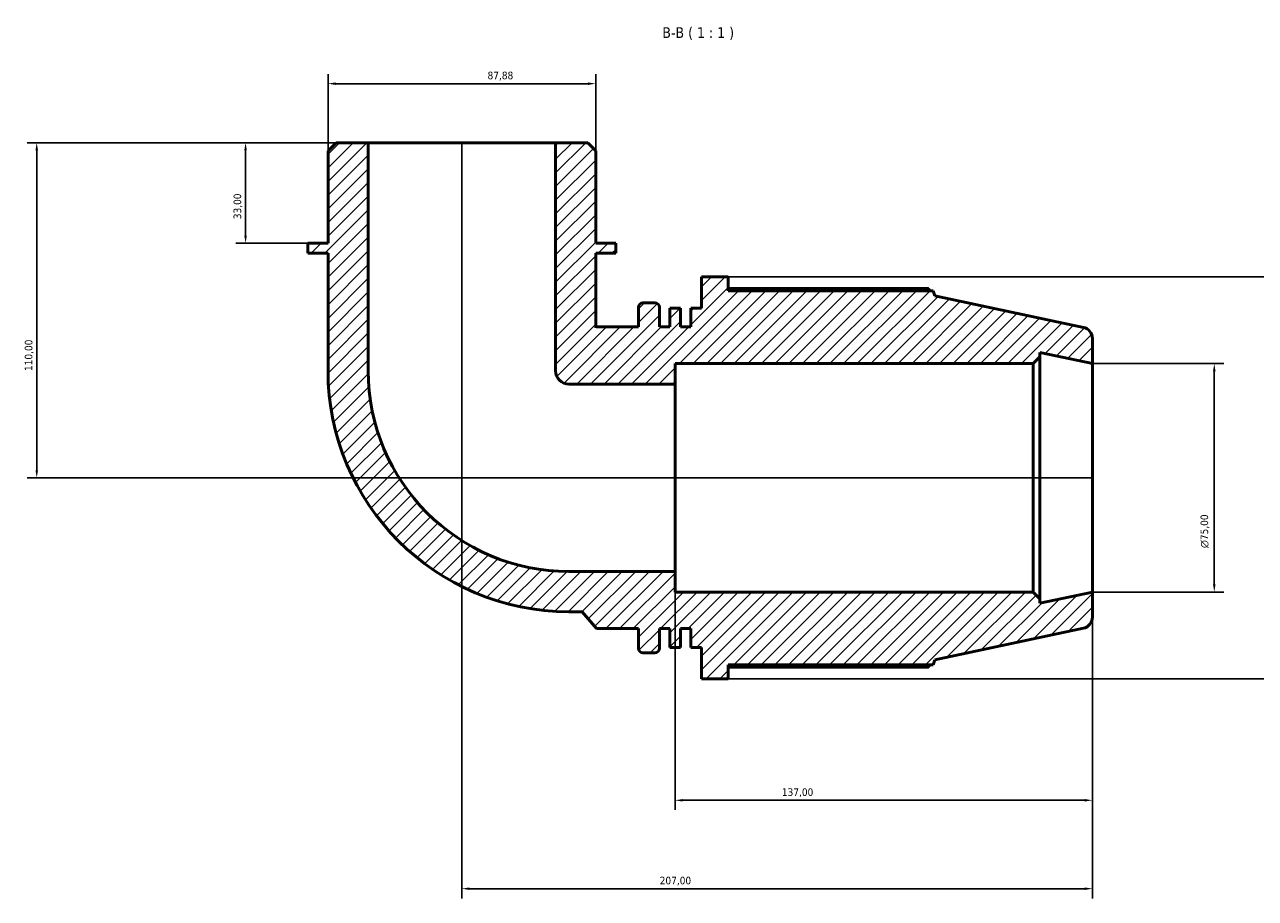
# Model space of a CAD drawing. Header units: millimetres. Extents: x 0 to 1031, y -246 to 1112.
# Tile 5 of 7: x 252 to 656, y 826 to 1112. Entities that reach past the tile are written whole.
import ezdxf

# ---------------------------------------------------------------- set-up
doc = ezdxf.new("R2010")
doc.units = ezdxf.units.MM
for name, color, linetype, lineweight in [('Dimension (ISO)', 7, 'Continuous', 25), ('Hatch (ISO)', 7, 'Continuous', 18), ('Symbol (ISO)', 7, 'Continuous', 25), ('Visible (ISO)', 7, 'Continuous', 50)]:
    doc.layers.add(name, color=color, linetype=linetype, lineweight=lineweight)
doc.styles.add('Label Text (ISO)', font='tahoma.ttf')
doc.styles.add('Note Text (ISO)', font='tahoma.ttf')
doc.dimstyles.new('Default (ISO)', dxfattribs={"dimtxt": 2.5, "dimasz": 2.5, "dimexe": 3.175, "dimexo": 0, "dimgap": 0.762, "dimtad": 1, "dimrnd": 1e-08, "dimzin": 0, "dimtxsty": 'Note Text (ISO)', "dimcen": 0.09, "dimdle": 10, "dimclrd": 256, "dimclre": 256, "dimclrt": 232, "dimazin": 0, "dimtfac": 1.40208, "dimtmove": 0, "dimatfit": 3, "dimfxl": 1, "dimtolj": 1, "dimtzin": 0, "dimlwd": -1, "dimlwe": -1, "dimarcsym": 0})

# ---------------------------------------------------------------- blocks, each defined once
blk = doc.blocks.new('*D7')
at = {"layer": 'Defpoints', "color": 0, "transparency": 16777216}
for p in [(364.53, 1073.55), (324.29, 1040.55), (344.76, 1040.55)]:
    blk.add_point(p, dxfattribs=at)
at = {"layer": 'Dimension (ISO)', "transparency": 16777216}
for p, q in [((364.53, 1073.55), (321.11, 1073.55)), ((324.29, 1071.05), (324.29, 1043.05)), ((344.76, 1040.55), (321.11, 1040.55))]:
    blk.add_line(p, q, dxfattribs=at)
for points in [[(323.87, 1071.05), (324.7, 1071.05), (324.29, 1073.55)], [(323.87, 1043.05), (324.7, 1043.05), (324.29, 1040.55)]]:
    blk.add_solid(points, dxfattribs=at)
at = {"layer": 'Dimension (ISO)', "color": 232, "true_color": 0xca0064, "transparency": 16777216, "insert": (320.35, 1048.43), "char_height": 2.5, "attachment_point": 1, "rotation": 90, "style": 'Note Text (ISO)'}
blk.add_mtext('\\A1;33,00', dxfattribs=at)
blk = doc.blocks.new('*D8')
at = {"layer": 'Defpoints', "color": 0, "transparency": 16777216}
for p in [(439.24, 1092.92), (351.35, 1070.92), (439.24, 1070.92)]:
    blk.add_point(p, dxfattribs=at)
at = {"layer": 'Dimension (ISO)', "transparency": 16777216}
for p, q in [((351.35, 1070.92), (351.35, 1096.09)), ((439.24, 1070.92), (439.24, 1096.09)), ((353.85, 1092.92), (436.74, 1092.92))]:
    blk.add_line(p, q, dxfattribs=at)
for points in [[(353.85, 1093.33), (353.85, 1092.5), (351.35, 1092.92)], [(436.74, 1093.33), (436.74, 1092.5), (439.24, 1092.92)]]:
    blk.add_solid(points, dxfattribs=at)
at = {"layer": 'Dimension (ISO)', "color": 232, "true_color": 0xca0064, "transparency": 16777216, "insert": (403.72, 1096.86), "char_height": 2.5, "attachment_point": 1, "style": 'Note Text (ISO)'}
blk.add_mtext('\\A1;87,88', dxfattribs=at)
blk = doc.blocks.new('*D9')
at = {"layer": 'Defpoints', "color": 0, "transparency": 16777216}
for p in [(602.29, 1001.05), (602.29, 926.05), (642.29, 926.05)]:
    blk.add_point(p, dxfattribs=at)
at = {"layer": 'Dimension (ISO)', "transparency": 16777216}
for p, q in [((602.29, 1001.05), (645.47, 1001.05)), ((642.29, 998.55), (642.29, 928.55)), ((602.29, 926.05), (645.47, 926.05))]:
    blk.add_line(p, q, dxfattribs=at)
for points in [[(641.88, 998.55), (642.71, 998.55), (642.29, 1001.05)], [(641.88, 928.55), (642.71, 928.55), (642.29, 926.05)]]:
    blk.add_solid(points, dxfattribs=at)
at = {"layer": 'Dimension (ISO)', "color": 232, "true_color": 0xca0064, "transparency": 16777216, "insert": (637.77, 940.5), "char_height": 2.5, "attachment_point": 1, "rotation": 90, "style": 'Note Text (ISO)'}
blk.add_mtext('\\A1;\\fAIGDT|b0|i0;\\H2.5000;\\ln\\fTahoma|b0|i0;\\H2.5000;75,00', dxfattribs=at)
blk = doc.blocks.new('*D10')
at = {"layer": 'Defpoints', "color": 0, "transparency": 16777216}
for p in [(482.75, 1029.55), (482.75, 897.55), (698.2, 897.55)]:
    blk.add_point(p, dxfattribs=at)
at = {"layer": 'Dimension (ISO)', "transparency": 16777216}
for p, q in [((482.75, 1029.55), (701.38, 1029.55)), ((698.2, 1027.05), (698.2, 900.05)), ((482.75, 897.55), (701.38, 897.55))]:
    blk.add_line(p, q, dxfattribs=at)
for points in [[(697.79, 1027.05), (698.62, 1027.05), (698.2, 1029.55)], [(697.79, 900.05), (698.62, 900.05), (698.2, 897.55)]]:
    blk.add_solid(points, dxfattribs=at)
at = {"layer": 'Dimension (ISO)', "color": 232, "true_color": 0xca0064, "transparency": 16777216, "insert": (694.27, 934.1), "char_height": 2.5, "attachment_point": 1, "rotation": 90, "style": 'Note Text (ISO)'}
blk.add_mtext('\\A1;132,00', dxfattribs=at)
blk = doc.blocks.new('*D11')
at = {"layer": 'Defpoints', "color": 0, "transparency": 16777216}
for p in [(465.29, 932.79), (602.29, 926.05), (465.29, 857.71)]:
    blk.add_point(p, dxfattribs=at)
at = {"layer": 'Dimension (ISO)', "transparency": 16777216}
for p, q in [((465.29, 932.79), (465.29, 854.53)), ((602.29, 926.05), (602.29, 854.53)), ((599.79, 857.71), (467.79, 857.71))]:
    blk.add_line(p, q, dxfattribs=at)
for points in [[(467.79, 858.12), (467.79, 857.29), (465.29, 857.71)], [(599.79, 858.12), (599.79, 857.29), (602.29, 857.71)]]:
    blk.add_solid(points, dxfattribs=at)
at = {"layer": 'Dimension (ISO)', "color": 232, "true_color": 0xca0064, "transparency": 16777216, "insert": (500.34, 861.64), "char_height": 2.5, "attachment_point": 1, "style": 'Note Text (ISO)'}
blk.add_mtext('\\A1;137,00', dxfattribs=at)
blk = doc.blocks.new('*D12')
at = {"layer": 'Defpoints', "color": 0, "transparency": 16777216}
for p in [(395.29, 1073.55), (602.29, 926.05), (395.29, 828.69)]:
    blk.add_point(p, dxfattribs=at)
at = {"layer": 'Dimension (ISO)', "transparency": 16777216}
for p, q in [((395.29, 1073.55), (395.29, 825.51)), ((602.29, 926.05), (602.29, 825.51)), ((599.79, 828.69), (397.79, 828.69))]:
    blk.add_line(p, q, dxfattribs=at)
for points in [[(397.79, 829.1), (397.79, 828.27), (395.29, 828.69)], [(599.79, 829.1), (599.79, 828.27), (602.29, 828.69)]]:
    blk.add_solid(points, dxfattribs=at)
at = {"layer": 'Dimension (ISO)', "color": 232, "true_color": 0xca0064, "transparency": 16777216, "insert": (460.24, 832.62), "char_height": 2.5, "attachment_point": 1, "style": 'Note Text (ISO)'}
blk.add_mtext('\\A1;207,00', dxfattribs=at)
blk = doc.blocks.new('*D14')
at = {"layer": 'Defpoints', "color": 0, "transparency": 16777216}
for p in [(364.53, 1073.55), (255.73, 963.55), (602.29, 963.55)]:
    blk.add_point(p, dxfattribs=at)
at = {"layer": 'Dimension (ISO)', "transparency": 16777216}
for p, q in [((364.53, 1073.55), (252.56, 1073.55)), ((255.73, 1071.05), (255.73, 966.05)), ((602.29, 963.55), (252.56, 963.55))]:
    blk.add_line(p, q, dxfattribs=at)
for points in [[(255.32, 1071.05), (256.15, 1071.05), (255.73, 1073.55)], [(255.32, 966.05), (256.15, 966.05), (255.73, 963.55)]]:
    blk.add_solid(points, dxfattribs=at)
at = {"layer": 'Dimension (ISO)', "color": 232, "true_color": 0xca0064, "transparency": 16777216, "insert": (251.8, 998.6), "char_height": 2.5, "attachment_point": 1, "rotation": 90, "style": 'Note Text (ISO)'}
blk.add_mtext('\\A1;110,00', dxfattribs=at)

msp = doc.modelspace()

# ---------------------------------------------------------------- hatches: boundary and pattern name
at = {"layer": 'Hatch (ISO)'}
h = msp.add_hatch(dxfattribs=at)
h.set_pattern_fill('ANSI31', color=256, scale=25.4, style=0)
h.set_pattern_definition([(45, (0, 0), (-2.245064, 2.245064), [])])
edge = h.paths.add_edge_path()
edge.add_line((439.236, 1070.918), (436.599, 1073.554))
edge.add_line((436.599, 1073.554), (426.053, 1073.554))
edge.add_line((426.053, 1073.554), (426.053, 998.708))
edge.add_ellipse((430.448, 998.708), major_axis=(-4.394, 0), ratio=1, start_angle=0, end_angle=90)
edge.add_line((430.448, 994.314), (465.294, 994.314))
edge.add_line((465.294, 994.314), (465.294, 1001.054))
edge.add_line((465.294, 1001.054), (582.794, 1001.054))
edge.add_line((582.794, 1001.054), (585.044, 1003.304))
edge.add_line((585.044, 1003.304), (585.044, 1004.721))
edge.add_line((585.044, 1004.721), (602.294, 1001.054))
edge.add_line((602.294, 1001.054), (602.294, 1009.268))
edge.add_ellipse((598.544, 1009.268), major_axis=(3.75, 0), ratio=1, start_angle=0, end_angle=78)
edge.add_line((599.324, 1012.936), (550.544, 1023.304))
edge.add_line((550.544, 1023.304), (550.014, 1024.934))
edge.add_line((550.014, 1024.934), (482.754, 1024.934))
edge.add_line((482.754, 1024.934), (482.754, 1029.554))
edge.add_line((482.754, 1029.554), (473.954, 1029.554))
edge.add_line((473.954, 1029.554), (473.954, 1019.252))
edge.add_line((473.954, 1019.252), (470.504, 1019.252))
edge.add_line((470.504, 1019.252), (470.504, 1013.054))
edge.add_line((470.504, 1013.054), (467.054, 1013.054))
edge.add_line((467.054, 1013.054), (467.054, 1019.252))
edge.add_line((467.054, 1019.252), (463.604, 1019.252))
edge.add_line((463.604, 1019.252), (463.604, 1013.054))
edge.add_line((463.604, 1013.054), (460.154, 1013.054))
edge.add_line((460.154, 1013.054), (460.154, 1019.474))
edge.add_ellipse((458.654, 1019.474), major_axis=(1.5, 0), ratio=1, start_angle=0, end_angle=90)
edge.add_line((458.654, 1020.974), (454.754, 1020.974))
edge.add_ellipse((454.754, 1019.474), major_axis=(0, 1.5), ratio=1, start_angle=0, end_angle=90)
edge.add_line((453.254, 1019.474), (453.254, 1013.054))
edge.add_line((453.254, 1013.054), (439.454, 1013.054))
edge.add_line((439.454, 1013.054), (439.236, 1012.795))
edge.add_line((439.236, 1012.795), (439.236, 1037.254))
edge.add_line((439.236, 1037.254), (445.827, 1037.254))
edge.add_line((445.827, 1037.254), (445.827, 1040.554))
edge.add_line((445.827, 1040.554), (439.236, 1040.554))
edge.add_line((439.236, 1040.554), (439.236, 1070.918))
edge = h.paths.add_edge_path()
edge.add_line((353.989, 1073.554), (351.352, 1070.918))
edge.add_line((351.352, 1070.918), (351.352, 1040.554))
edge.add_line((351.352, 1040.554), (344.761, 1040.554))
edge.add_line((344.761, 1040.554), (344.761, 1037.254))
edge.add_line((344.761, 1037.254), (351.352, 1037.254))
edge.add_line((351.352, 1037.254), (351.352, 998.708))
edge.add_ellipse((430.448, 998.708), major_axis=(-79.096, 0), ratio=1, start_angle=0, end_angle=90)
edge.add_line((430.448, 919.612), (434.79, 919.612))
edge.add_line((434.79, 919.612), (439.454, 914.054))
edge.add_line((439.454, 914.054), (453.254, 914.054))
edge.add_line((453.254, 914.054), (453.254, 907.634))
edge.add_ellipse((454.754, 907.634), major_axis=(-1.5, 0), ratio=1, start_angle=0, end_angle=90)
edge.add_line((454.754, 906.134), (458.654, 906.134))
edge.add_ellipse((458.654, 907.634), major_axis=(0, -1.5), ratio=1, start_angle=0, end_angle=90)
edge.add_line((460.154, 907.634), (460.154, 914.054))
edge.add_line((460.154, 914.054), (463.604, 914.054))
edge.add_line((463.604, 914.054), (463.604, 907.857))
edge.add_line((463.604, 907.857), (467.054, 907.857))
edge.add_line((467.054, 907.857), (467.054, 914.054))
edge.add_line((467.054, 914.054), (470.504, 914.054))
edge.add_line((470.504, 914.054), (470.504, 907.857))
edge.add_line((470.504, 907.857), (473.954, 907.857))
edge.add_line((473.954, 907.857), (473.954, 897.554))
edge.add_line((473.954, 897.554), (482.754, 897.554))
edge.add_line((482.754, 897.554), (482.754, 902.174))
edge.add_line((482.754, 902.174), (550.014, 902.174))
edge.add_line((550.014, 902.174), (550.544, 903.805))
edge.add_line((550.544, 903.805), (599.324, 914.173))
edge.add_ellipse((598.544, 917.841), major_axis=(0.78, -3.668), ratio=1, start_angle=0, end_angle=78)
edge.add_line((602.294, 917.841), (602.294, 926.054))
edge.add_line((602.294, 926.054), (585.044, 922.388))
edge.add_line((585.044, 922.388), (585.044, 923.804))
edge.add_line((585.044, 923.804), (582.794, 926.054))
edge.add_line((582.794, 926.054), (465.294, 926.054))
edge.add_line((465.294, 926.054), (465.294, 932.795))
edge.add_line((465.294, 932.795), (430.448, 932.795))
edge.add_ellipse((430.448, 998.708), major_axis=(0, -65.913), ratio=1, start_angle=270, end_angle=360, ccw=False)
edge.add_line((364.535, 998.708), (364.535, 1073.554))
edge.add_line((364.535, 1073.554), (353.989, 1073.554))

# ---------------------------------------------------------------- linework, layer by layer
at = {"layer": 'Visible (ISO)'}
for p, q in [((353.989, 1073.554), (351.352, 1070.918)), ((351.352, 1070.918), (351.352, 1040.554)), ((364.535, 1073.554), (353.989, 1073.554)), ((364.535, 998.708), (364.535, 1073.554)), ((426.053, 1073.554), (364.535, 1073.554)), ((436.599, 1073.554), (426.053, 1073.554)), ((426.053, 1073.554), (426.053, 998.708)), ((439.236, 1070.918), (436.599, 1073.554)), ((439.236, 1040.554), (439.236, 1070.918)), ((351.352, 1040.554), (344.761, 1040.554)), ((344.761, 1040.554), (344.761, 1037.254)), ((445.827, 1040.554), (439.236, 1040.554)), ((445.827, 1037.254), (445.827, 1040.554)), ((344.761, 1037.254), (351.352, 1037.254)), ((351.352, 1037.254), (351.352, 998.708)), ((439.236, 1012.795), (439.236, 1037.254)), ((439.236, 1037.254), (445.827, 1037.254)), ((482.754, 1029.554), (473.954, 1029.554)), ((473.954, 1029.554), (473.954, 1019.252)), ((482.754, 1024.934), (482.754, 1029.554)), ((548.513, 1025.656), (482.754, 1025.656)), ((550.014, 1024.934), (482.754, 1024.934)), ((550.544, 1023.304), (550.014, 1024.934)), ((599.324, 1012.936), (550.544, 1023.304)), ((453.254, 1019.474), (453.254, 1013.054)), ((458.654, 1020.974), (454.754, 1020.974)), ((460.154, 1013.054), (460.154, 1019.474)), ((467.054, 1019.252), (463.604, 1019.252)), ((463.604, 1019.252), (463.604, 1013.054)), ((467.054, 1013.054), (467.054, 1019.252)), ((473.954, 1019.252), (470.504, 1019.252)), ((470.504, 1019.252), (470.504, 1013.054)), ((439.454, 1013.054), (439.236, 1012.795)), ((453.254, 1013.054), (439.454, 1013.054)), ((463.604, 1013.054), (460.154, 1013.054)), ((470.504, 1013.054), (467.054, 1013.054)), ((602.294, 1001.054), (602.294, 1009.268)), ((582.794, 1001.054), (585.044, 1003.304)), ((585.044, 1003.304), (585.044, 1004.721)), ((585.044, 1004.721), (602.294, 1001.054)), ((585.044, 923.804), (585.044, 1003.304)), ((465.294, 994.314), (465.294, 1001.054)), ((465.294, 1001.054), (582.794, 1001.054)), ((582.794, 1001.054), (582.794, 926.054)), ((602.294, 926.054), (602.294, 1001.054)), ((430.448, 994.314), (465.294, 994.314)), ((465.294, 932.795), (465.294, 994.314)), ((465.294, 932.795), (430.448, 932.795)), ((465.294, 926.054), (465.294, 932.795)), ((582.794, 926.054), (465.294, 926.054)), ((585.044, 923.804), (582.794, 926.054)), ((602.294, 926.054), (585.044, 922.388)), ((602.294, 917.841), (602.294, 926.054)), ((585.044, 922.388), (585.044, 923.804)), ((430.448, 919.612), (434.79, 919.612)), ((434.79, 919.612), (439.454, 914.054)), ((439.454, 914.054), (453.254, 914.054)), ((453.254, 914.054), (453.254, 907.634)), ((460.154, 907.634), (460.154, 914.054)), ((460.154, 914.054), (463.604, 914.054)), ((463.604, 914.054), (463.604, 907.857)), ((467.054, 907.857), (467.054, 914.054)), ((467.054, 914.054), (470.504, 914.054)), ((470.504, 914.054), (470.504, 907.857)), ((550.544, 903.805), (599.324, 914.173)), ((454.754, 906.134), (458.654, 906.134)), ((463.604, 907.857), (467.054, 907.857)), ((470.504, 907.857), (473.954, 907.857)), ((473.954, 907.857), (473.954, 897.554)), ((482.754, 897.554), (482.754, 902.174)), ((482.754, 902.174), (550.014, 902.174)), ((482.754, 901.453), (548.513, 901.453)), ((550.014, 902.174), (550.544, 903.805)), ((473.954, 897.554), (482.754, 897.554))]:
    msp.add_line(p, q, dxfattribs=at)
for centre, radius, start, end in [((454.754, 1019.474), 1.5, 90, 180), ((458.654, 1019.474), 1.5, 0, 90), ((598.544, 1009.268), 3.75, 0, 78), ((430.448, 998.708), 79.096, 180, 270), ((430.448, 998.708), 65.913, 180, 270), ((430.448, 998.708), 4.394, 180, 270), ((598.544, 917.841), 3.75, 282, 0), ((454.754, 907.634), 1.5, 180, 270), ((458.654, 907.634), 1.5, 270, 0)]:
    msp.add_arc(centre, radius, start, end, dxfattribs=at)
for points, weights in [([(548.887, 1024.934), (548.703, 1025.292), (548.513, 1025.656)], [1.00072716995, 1.00043763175, 1]), ([(548.513, 901.453), (548.703, 901.817), (548.887, 902.174)], [1, 1.00043763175, 1.00072716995])]:
    msp.add_rational_spline(points, weights, degree=2, dxfattribs=at)

# ---------------------------------------------------------------- texts
at = {"layer": 'Symbol (ISO)', "insert": (461.088, 1107.304), "char_height": 3.5, "attachment_point": 7, "style": 'Label Text (ISO)'}
msp.add_mtext('B-B ( 1 : 1 )', dxfattribs=at)

# ---------------------------------------------------------------- dimensions: what is measured, and where the dimension line sits
at = {"layer": 'Dimension (ISO)'}
for base, p1, p2, angle, picture, middle in [((439.236, 1092.918), (351.352, 1070.918), (439.236, 1070.918), 180, '*D8', (407.867, 1092.918)), ((255.733, 963.554), (364.535, 1073.554), (602.294, 963.554), 270, '*D14', (255.733, 1003.554)), ((324.287, 1040.554), (364.535, 1073.554), (344.761, 1040.554), 270, '*D7', (324.287, 1052.554)), ((395.294, 828.685), (602.294, 926.054), (395.294, 1073.554), 180, '*D12', (465.294, 828.685)), ((698.205, 897.554), (482.754, 1029.554), (482.754, 897.554), 90, '*D10', (698.205, 939.054)), ((465.294, 857.707), (602.294, 926.054), (465.294, 932.795), 180, '*D11', (505.294, 857.707))]:
    dim = msp.add_linear_dim(base=base, p1=p1, p2=p2, angle=angle, dimstyle='Default (ISO)', override={"dimdec": 2, "dimtp": 0, "dimtm": 0, "dimtdec": 2, "dimtofl": 0, "dimatfit": 1}, dxfattribs=at)
    dim.commit()
    dim.dimension.update_dxf_attribs({"geometry": picture, "text_midpoint": middle, "dimtype": 160})
dim = msp.add_linear_dim(base=(642.294, 926.054), p1=(602.294, 1001.054), p2=(602.294, 926.054), angle=90, text='\\fAIGDT|b0|i0;\\H2.5000;\\ln\\fTahoma|b0|i0;\\H2.5000;<>', dimstyle='Default (ISO)', override={"dimdec": 2, "dimtp": 0, "dimtm": 0, "dimtdec": 2, "dimtofl": 0, "dimatfit": 1}, dxfattribs=at)
dim.commit()
dim.dimension.update_dxf_attribs({"geometry": '*D9', "text_midpoint": (642.294, 946.054), "dimtype": 160})

doc.saveas('drawing.dxf')
